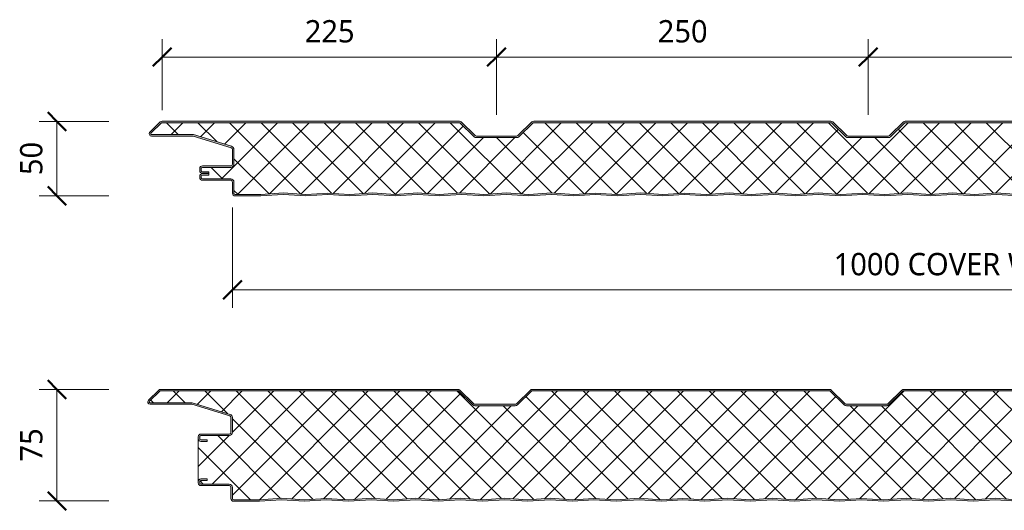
# Model space of a CAD drawing. Header units: millimetres. Extents: x 8144 to 16359, y -3714 to 2748.
# Tile 2 of 10: x 8144 to 8807, y -3155 to -2826. Entities that reach past the tile are written whole.
import ezdxf

# ---------------------------------------------------------------- set-up
doc = ezdxf.new("R2010")
doc.units = ezdxf.units.MM
for name, color, linetype, lineweight in [('A-ANNO-DIMS', 211, 'Continuous', 9), ('A-ANNO-DIMS-5', 211, 'Continuous', 9), ('A-DETL-GENF', 92, 'Continuous', 13)]:
    doc.layers.add(name, color=color, linetype=linetype, lineweight=lineweight)
doc.styles.add('Yu Gothic', font='Yu Gothic.ttf', dxfattribs={"height": 15})
doc.dimstyles.new('Diagonal', dxfattribs={"dimscale": 304.8, "dimtxt": 17.413553, "dimasz": 0.04101, "dimexe": 0.03937, "dimexo": 0.024606, "dimgap": 0.024606, "dimtad": 1, "dimdec": 0, "dimzin": 0, "dimdsep": 46, "dimtxsty": 'Yu Gothic', "dimblk1": 'OBLIQUE', "dimblk2": 'OBLIQUE', "dimsah": 1, "dimcen": 0.09, "dimazin": 0, "dimtfac": 1, "dimtdec": 4, "dimtix": 1, "dimtmove": 0, "dimatfit": 3, "dimfxl": 1, "dimtvp": 1, "dimtfill": 1, "dimtolj": 1, "dimtzin": 0, "dimarcsym": 2})

# ---------------------------------------------------------------- blocks, each defined once
blk = doc.blocks.new('HFX 1000 - 3 RIB - SATINLINE - HFX 1000 50mm - 3 RIB - SATINLINE-4460899-ALL PANELS 6')
at = {"layer": 'A-DETL-GENF'}
h = blk.add_hatch(color=256, dxfattribs=at)
h.paths.add_polyline_path([(619.08, -0.04), (634.65, 0.99), (649.57, -0.01), (664.15, 0.95), (678.87, -0.04), (694.37, 0.99), (709.28, -0.01), (724.37, 0.99), (739.14, 0), (754.09, 0.99), (769, -0.01), (784.37, 0.97), (799.28, -0.03), (814.65, 0.99), (829.57, -0.01), (844.01, 0.96), (858.87, -0.04), (874.37, 0.99), (889.28, -0.01), (904.37, 0.99), (919.14, 0), (934.09, 0.99), (949, -0.01), (964.09, 0.99), (978.86, 0), (996.49, 0.02), (996.9, 0.14), (997.27, 0.34), (997.57, 0.63), (997.82, 1), (997.96, 1.43), (998, 1.86), (998, 5.96), (997.9, 6.52), (997.76, 6.86), (997.48, 7.23), (997, 7.57), (993.22, 9.75), (992.79, 9.93), (992.32, 9.99), (978.89, 10.04), (978.6, 10.16), (978.35, 10.35), (978.15, 10.62), (978.04, 10.88), (978, 11.19), (978, 13.19), (977.9, 13.76), (977.76, 14.09), (977.48, 14.47), (977, 14.79), (976.67, 14.93), (976.2, 14.99), (972, 14.99), (972, 13.99), (976.41, 13.97), (976.77, 13.76), (976.98, 13.4), (977, 13.19), (977, 11.19), (977.08, 10.63), (977.3, 10.09), (977.65, 9.64), (978.1, 9.29), (978.63, 9.07), (979.2, 8.99), (992.54, 8.99), (996.77, 6.52), (996.98, 6.16), (997, 5.96), (996.98, 1.61), (996.8, 1.27), (996.49, 1.05), (996.12, 1), (978.1, 1.05), (964, 2), (948.7, 1.01), (934, 2), (919.14, 1), (904.28, 2), (889.28, 0.99), (874.28, 2), (858.45, 0.99), (844.01, 1.96), (829.57, 0.99), (814.57, 2), (799.28, 0.97), (784, 2), (768.86, 1), (754, 2), (739.14, 1), (724.28, 2), (709.14, 1), (694.28, 2), (678.87, 0.96), (663.59, 1.94), (649.57, 0.99), (634.57, 2), (619.08, 0.96), (604.14, 1.96), (589.7, 0.99), (574.7, 2), (559.14, 0.99), (544.14, 2), (529, 1), (514.14, 2), (499.28, 1), (484.42, 2), (469.28, 1), (454.42, 2), (438.94, 0.97), (424.14, 1.96), (409, 0.99), (394, 2), (379.14, 1), (364.28, 2), (349.28, 0.99), (334.28, 2), (318.45, 0.99), (304.01, 1.96), (289.57, 0.99), (274.57, 2), (259.08, 0.96), (244.14, 1.96), (229.7, 0.99), (214.7, 2), (199.42, 0.97), (184.14, 2), (169.14, 0.99), (154.14, 2), (139.28, 1), (124.42, 2), (109.42, 0.99), (94.42, 2), (78.94, 0.97), (64.14, 1.96), (48.97, 1), (34, 2), (19.11, 1), (1.59, 1.02), (1.23, 1.23), (1.03, 1.59), (1, 1.8), (1, 9.3), (0.93, 9.86), (0.71, 10.4), (0.36, 10.85), (-0.1, 11.2), (-0.63, 11.42), (-1.2, 11.5), (-20.41, 11.52), (-20.77, 11.73), (-20.97, 12.09), (-21, 12.3), (-20.97, 13.4), (-20.77, 13.76), (-20.41, 13.97), (-20.2, 14), (-16, 14), (-16.05, 15), (-20.41, 14.97), (-20.67, 14.93), (-21.1, 14.75), (-21.47, 14.47), (-21.76, 14.1), (-21.94, 13.66), (-22, 13.2), (-22, 12.3), (-21.89, 11.72), (-21.76, 11.4), (-21.47, 11.02), (-21, 10.7), (-20.67, 10.56), (-20.2, 10.5), (-0.89, 10.45), (-0.6, 10.33), (-0.35, 10.14), (-0.15, 9.86), (-0.04, 9.61), (0, 9.3), (0, 1.8), (0.06, 1.33), (0.24, 0.9), (0.53, 0.52), (0.9, 0.24), (1.33, 0.06), (1.8, 0), (19.14, 0), (34.05, 1), (49.35, -0.03), (64.14, 0.96), (79, -0.04), (94.51, 0.99), (109.67, 0.01), (124.51, 0.99), (139.28, 0), (154.23, 0.99), (169.14, -0.01), (184.51, 0.97), (199.62, -0.02), (214.79, 0.99), (229.7, -0.01), (244.16, 0.96), (259.08, -0.04), (274.65, 0.99), (289.57, -0.01), (304.01, 0.96), (318.87, -0.04), (334.37, 0.99), (349.28, -0.01), (364.37, 0.99), (379.14, 0), (394.09, 0.99), (409.35, -0.03), (424.42, 0.94), (439, -0.04), (454.74, 0.98), (469.42, -0.01), (484.51, 0.99), (499.28, 0), (514.23, 0.99), (529.14, -0.01), (544.51, 0.97), (559.42, -0.03), (575.07, 0.97), (589.7, -0.01), (604.16, 0.96), (618.4, 0)])
h.paths.add_polyline_path([(972.8, 15.19), (976.41, 15.22), (976.67, 15.25), (977.1, 15.43), (977.48, 15.72), (977.8, 16.19), (977.94, 16.52), (978, 17.37), (978.04, 19.3), (978.16, 19.59), (978.35, 19.84), (978.63, 20.04), (978.89, 20.15), (979.2, 20.19), (992.54, 20.22), (992.79, 20.25), (993.22, 20.43), (997.1, 22.67), (997.48, 22.96), (997.76, 23.33), (997.94, 23.76), (998, 24.61), (998, 28.39), (997.94, 28.86), (997.76, 29.29), (997.48, 29.66), (997, 29.99), (996.6, 30.14), (996.04, 30.19), (966.68, 30.14), (966.6, 30.13), (966.18, 29.96), (965.23, 29.31), (964.77, 29.31), (964.36, 29.52), (964.2, 29.69), (963.65, 30.03), (963.41, 30.13), (962.95, 30.19), (953.89, 30.23), (953.6, 30.35), (953.23, 30.7), (953.16, 30.79), (953.04, 31.08), (953, 31.39), (953, 38.39), (952.94, 38.86), (952.76, 39.29), (952.48, 39.66), (952, 39.99), (951.67, 40.13), (951.2, 40.19), (913.83, 40.23), (913.56, 40.35), (913.07, 40.77), (903.63, 49.89), (903.47, 49.99), (902.99, 50.15), (902.66, 50.19), (702.34, 50.15), (702.2, 50.13), (701.62, 49.84), (701.41, 49.68), (691.73, 40.33), (691.48, 40.23), (691.09, 40.19), (663.85, 40.23), (663.41, 40.46), (663.07, 40.77), (653.68, 49.86), (653.53, 49.96), (652.99, 50.15), (652.66, 50.19), (452.34, 50.15), (452.21, 50.13), (451.67, 49.88), (451.41, 49.68), (441.74, 40.33), (441.48, 40.23), (441.18, 40.19), (413.85, 40.23), (413.56, 40.35), (413.07, 40.77), (403.71, 49.84), (403.4, 50.02), (402.99, 50.15), (402.67, 50.19), (202.34, 50.15), (202.11, 50.09), (201.71, 49.9), (201.41, 49.68), (191.74, 40.33), (191.48, 40.23), (191.18, 40.19), (163.84, 40.23), (163.57, 40.35), (163.07, 40.77), (153.63, 49.9), (153.48, 49.99), (152.99, 50.15), (152.67, 50.19), (-47.66, 50.15), (-47.79, 50.13), (-48.22, 49.96), (-48.59, 49.68), (-55.75, 42.64), (-55.91, 42.3), (-55.99, 41.93), (-55.98, 41.55), (-55.88, 41.19), (-55.7, 40.86), (-55.44, 40.58), (-55.13, 40.37), (-54.67, 40.22), (-53.99, 40.19), (-26.2, 40.14), (-0.56, 32.27), (-0.33, 32.09), (-0.15, 31.84), (-0.04, 31.56), (0, 31.26), (-0.04, 21.08), (-0.16, 20.79), (-0.35, 20.54), (-0.63, 20.34), (-0.89, 20.23), (-1.2, 20.19), (-20.41, 20.16), (-20.67, 20.13), (-21.1, 19.95), (-21.47, 19.66), (-21.8, 19.19), (-21.94, 18.86), (-22, 18.39), (-22, 16.99), (-21.89, 16.41), (-21.76, 16.09), (-21.47, 15.72), (-21, 15.39), (-20.67, 15.25), (-19.84, 15.19), (-16, 15.19), (-16, 16.19), (-20.41, 16.22), (-20.77, 16.42), (-20.97, 16.78), (-21, 16.99), (-20.97, 18.6), (-20.77, 18.96), (-20.41, 19.16), (-20.2, 19.19), (-1.2, 19.19), (-0.63, 19.26), (-0.1, 19.48), (0.36, 19.83), (0.71, 20.29), (0.93, 20.82), (1, 21.39), (1, 31.26), (0.93, 31.81), (0.72, 32.33), (0.39, 32.78), (-0.05, 33.13), (-0.56, 33.36), (-26.2, 41.19), (-54.54, 41.21), (-54.82, 41.36), (-54.97, 41.61), (-54.99, 41.86), (-54.88, 42.13), (-54.67, 42.36), (-47.66, 49.19), (152.99, 49.19), (162.62, 39.81), (163.07, 39.47), (163.6, 39.26), (164.16, 39.19), (191.18, 39.19), (191.74, 39.26), (192.26, 39.47), (192.71, 39.81), (202.34, 49.19), (402.99, 49.19), (412.62, 39.81), (413.07, 39.47), (413.59, 39.26), (414.15, 39.19), (441.18, 39.19), (441.74, 39.26), (442.26, 39.47), (442.71, 39.81), (452.34, 49.19), (652.99, 49.19), (662.62, 39.81), (663.07, 39.47), (663.59, 39.26), (664.15, 39.19), (691.17, 39.19), (691.73, 39.26), (692.26, 39.47), (692.71, 39.81), (702.34, 49.19), (902.99, 49.19), (912.62, 39.81), (913.07, 39.47), (913.59, 39.26), (914.15, 39.19), (951.41, 39.16), (951.77, 38.96), (951.98, 38.6), (952, 38.39), (952, 31.39), (952.08, 30.82), (952.3, 30.29), (952.65, 29.83), (953.1, 29.48), (953.63, 29.26), (954.2, 29.19), (963.33, 29.19), (963.65, 28.81), (964.05, 28.52), (964.51, 28.34), (965, 28.28), (965.49, 28.34), (965.95, 28.52), (966.36, 28.81), (966.68, 29.19), (996.41, 29.16), (996.77, 28.96), (996.98, 28.6), (997, 28.39), (996.98, 24.02), (996.77, 23.66), (996.6, 23.54), (992.54, 21.19), (979.2, 21.19), (978.63, 21.11), (978.1, 20.9), (977.65, 20.55), (977.3, 20.09), (977.08, 19.56), (977, 18.99), (976.98, 16.78), (976.77, 16.42), (976.41, 16.22), (976.2, 16.19), (972, 16.19), (972.04, 15.19)])
h = blk.add_hatch(dxfattribs=at)
h.set_pattern_fill('FP_1', color=256, style=0, pattern_type=2)
h.set_pattern_definition([(45, (-8287.293, 2943.93), (-10.606602, 10.606602), []), (135, (-8287.293, 2943.93), (-10.606602, -10.606602), [])])
h.paths.add_polyline_path([(259.08, 0.96), (274.57, 2), (289.57, 0.99), (304.01, 1.96), (318.87, 0.96), (334.28, 2), (349.28, 0.99), (364.28, 2), (379.14, 1), (394, 2), (409.35, 0.97), (424.14, 1.96), (439, 0.96), (454.42, 2), (469.42, 0.99), (484.42, 2), (499.28, 1), (514.14, 2), (529.14, 0.99), (544.14, 2), (559.42, 0.97), (574.7, 2), (589.7, 0.99), (604.14, 1.96), (619.08, 0.96), (634.57, 2), (649.57, 0.99), (664.01, 1.96), (678.87, 0.96), (694.28, 2), (709.28, 0.99), (724.28, 2), (739.14, 1), (754, 2), (769, 0.99), (784, 2), (799.28, 0.97), (814.57, 2), (829.57, 0.99), (844.01, 1.96), (858.87, 0.96), (874.28, 2), (889.28, 0.99), (904.28, 2), (919.14, 1), (934, 2), (949, 0.99), (964, 2), (978.9, 1), (996.49, 1.05), (996.8, 1.27), (996.91, 1.43), (997, 1.8), (997, 5.96), (996.9, 6.36), (996.6, 6.65), (992.54, 8.99), (979.2, 8.99), (978.63, 9.07), (978.1, 9.29), (977.65, 9.64), (977.3, 10.09), (977.08, 10.63), (977, 11.19), (977, 13.19), (976.9, 13.59), (976.6, 13.89), (976.2, 13.99), (972, 13.99), (972, 16.19), (976.41, 16.22), (976.77, 16.42), (976.9, 16.59), (977, 16.99), (977, 18.99), (977.08, 19.56), (977.3, 20.09), (977.65, 20.55), (978.1, 20.9), (978.63, 21.11), (979.2, 21.19), (992.54, 21.19), (996.77, 23.66), (996.9, 23.83), (997, 24.23), (997, 28.39), (996.9, 28.79), (996.6, 29.08), (996.2, 29.19), (966.68, 29.19), (966.36, 28.81), (965.95, 28.52), (965.49, 28.34), (965, 28.28), (964.51, 28.34), (964.05, 28.52), (963.65, 28.81), (963.33, 29.19), (954.2, 29.19), (953.63, 29.26), (953.1, 29.48), (952.65, 29.83), (952.3, 30.29), (952.08, 30.82), (952, 31.39), (952, 38.39), (951.9, 38.79), (951.6, 39.08), (951.2, 39.19), (914.15, 39.19), (913.59, 39.26), (913.07, 39.47), (912.62, 39.81), (902.99, 49.19), (702.34, 49.19), (692.71, 39.81), (692.26, 39.47), (691.73, 39.26), (691.17, 39.19), (664.15, 39.19), (663.59, 39.26), (663.07, 39.47), (662.62, 39.81), (652.99, 49.19), (452.34, 49.19), (442.71, 39.81), (442.26, 39.47), (441.74, 39.26), (441.18, 39.19), (414.15, 39.19), (413.59, 39.26), (413.07, 39.47), (412.62, 39.81), (402.99, 49.19), (202.34, 49.19), (192.71, 39.81), (192.26, 39.47), (191.74, 39.26), (191.18, 39.19), (164.16, 39.19), (163.6, 39.26), (163.07, 39.47), (162.62, 39.81), (152.99, 49.19), (-47.66, 49.19), (-54.91, 42.11), (-54.97, 41.98), (-54.95, 41.56), (-54.79, 41.34), (-54.54, 41.21), (-54.4, 41.19), (-26.2, 41.19), (-0.56, 33.36), (-0.05, 33.13), (0.39, 32.78), (0.72, 32.33), (0.93, 31.81), (1, 31.26), (1, 21.39), (0.93, 20.82), (0.71, 20.29), (0.36, 19.83), (-0.1, 19.48), (-0.63, 19.26), (-1.2, 19.19), (-20.41, 19.16), (-20.77, 18.96), (-20.89, 18.79), (-21, 18.39), (-21, 16.99), (-20.89, 16.59), (-20.6, 16.3), (-20.2, 16.19), (-16, 16.19), (-16, 14), (-20.41, 13.97), (-20.77, 13.76), (-20.89, 13.6), (-21, 13.2), (-21, 12.3), (-20.89, 11.9), (-20.6, 11.6), (-20.2, 11.5), (-1.2, 11.5), (-0.63, 11.42), (-0.1, 11.2), (0.36, 10.85), (0.71, 10.4), (0.93, 9.86), (1, 9.3), (1, 1.8), (1.11, 1.4), (1.4, 1.1), (1.8, 1), (19.11, 1), (34, 2), (49.35, 0.97), (64.14, 1.96), (79, 0.96), (94.42, 2), (109.67, 1.01), (124.42, 2), (139.28, 1), (154.14, 2), (169.14, 0.99), (184.14, 2), (199.42, 0.97), (214.7, 2), (229.7, 0.99), (244.14, 1.96)])
for p, q in [((-48.59, 49.68), (-55.51, 42.94)), ((-47.66, 49.19), (-54.82, 42.22)), ((152.99, 49.19), (-47.66, 49.19)), ((152.67, 50.19), (-47.33, 50.19)), ((162.62, 39.81), (152.99, 49.19)), ((163.32, 40.53), (153.93, 49.68)), ((201.41, 49.68), (192.02, 40.53)), ((202.34, 49.19), (192.71, 39.81)), ((402.99, 49.19), (202.34, 49.19)), ((402.67, 50.19), (202.67, 50.19)), ((412.62, 39.81), (402.99, 49.19)), ((413.32, 40.53), (403.92, 49.68)), ((451.41, 49.68), (442.01, 40.53)), ((452.34, 49.19), (442.71, 39.81)), ((652.99, 49.19), (452.34, 49.19)), ((652.66, 50.19), (452.66, 50.19)), ((-54.4, 41.19), (-26.2, 41.19)), ((-54.4, 40.19), (-26.35, 40.19)), ((-26.35, 40.19), (-0.85, 32.41)), ((-26.2, 41.19), (-0.56, 33.36)), ((191.18, 40.19), (164.16, 40.19)), ((441.18, 40.19), (414.15, 40.19)), ((191.18, 39.19), (164.16, 39.19)), ((441.18, 39.19), (414.15, 39.19)), ((0, 31.26), (0, 21.39)), ((1, 31.26), (1, 21.39)), ((-1.2, 20.19), (-20.2, 20.19)), ((-22, 18.39), (-22, 16.99)), ((-21, 18.39), (-21, 16.99)), ((-1.2, 19.19), (-20.2, 19.19)), ((-20.2, 16.19), (-16, 16.19)), ((-20.2, 15.19), (-16, 15.19)), ((-16, 15), (-20.2, 15)), ((-16, 14), (-20.2, 14)), ((-16, 16.19), (-16, 15.01)), ((-16, 15.01), (-16, 14)), ((-22, 13.2), (-22, 12.3)), ((-21, 13.2), (-21, 12.3)), ((-20.2, 11.5), (-1.2, 11.5)), ((-20.2, 10.5), (-1.2, 10.5)), ((0, 9.3), (0, 1.8)), ((1, 9.3), (1, 1.8)), ((1.8, 1), (19.11, 1)), ((19.11, 1), (34, 2)), ((19.14, 0), (34, 1)), ((34, 2), (49.35, 0.97)), ((34, 1), (49.35, -0.03)), ((49.35, 0.97), (64.14, 1.96)), ((49.35, -0.03), (64.14, 0.96)), ((64.14, 1.96), (79, 0.96)), ((64.14, 0.96), (79, -0.04)), ((79, 0.96), (94.42, 2)), ((79, -0.04), (94.42, 1)), ((94.42, 2), (109.42, 0.99)), ((94.42, 1), (109.42, -0.01)), ((109.42, 0.99), (124.42, 2)), ((109.42, -0.01), (124.42, 1)), ((124.42, 2), (139.28, 1)), ((124.42, 1), (139.28, 0)), ((139.28, 1), (154.14, 2)), ((139.28, 0), (154.14, 1)), ((154.14, 2), (169.14, 0.99)), ((154.14, 1), (169.14, -0.01)), ((169.14, 0.99), (184.14, 2)), ((169.14, -0.01), (184.14, 1)), ((184.14, 2), (199.42, 0.97)), ((184.14, 1), (199.42, -0.03)), ((199.42, 0.97), (214.7, 2)), ((199.42, -0.03), (214.7, 1)), ((214.7, 2), (229.7, 0.99)), ((214.7, 1), (229.7, -0.01)), ((229.7, 0.99), (244.14, 1.96)), ((229.7, -0.01), (244.14, 0.96)), ((244.14, 1.96), (259.08, 0.96)), ((244.14, 0.96), (259.08, -0.04)), ((259.08, 0.96), (274.57, 2)), ((259.08, -0.04), (274.57, 1)), ((274.57, 2), (289.57, 0.99)), ((274.57, 1), (289.57, -0.01)), ((289.57, 0.99), (304.01, 1.96)), ((289.57, -0.01), (304.01, 0.96)), ((304.01, 1.96), (318.87, 0.96)), ((304.01, 0.96), (318.87, -0.04)), ((318.87, 0.96), (334.28, 2)), ((318.87, -0.04), (334.28, 1)), ((334.28, 2), (349.28, 0.99)), ((334.28, 1), (349.28, -0.01)), ((349.28, 0.99), (364.28, 2)), ((349.28, -0.01), (364.28, 1)), ((364.28, 2), (379.14, 1)), ((364.28, 1), (379.14, 0)), ((379.14, 1), (394, 2)), ((379.14, 0), (394, 1)), ((394, 2), (409.35, 0.97)), ((394, 1), (409.35, -0.03)), ((409.35, 0.97), (424.14, 1.96)), ((409.35, -0.03), (424.14, 0.96)), ((424.14, 1.96), (439, 0.96)), ((424.14, 0.96), (439, -0.04)), ((439, 0.96), (454.42, 2)), ((439, -0.04), (454.42, 1)), ((454.42, 2), (469.42, 0.99)), ((454.42, 1), (469.42, -0.01)), ((469.42, 0.99), (484.42, 2)), ((469.42, -0.01), (484.42, 1)), ((484.42, 2), (499.28, 1)), ((484.42, 1), (499.28, 0)), ((499.28, 1), (514.14, 2)), ((499.28, 0), (514.14, 1)), ((514.14, 2), (529.14, 0.99)), ((514.14, 1), (529.14, -0.01)), ((1.8, 0), (19.14, 0))]:
    blk.add_line(p, q, dxfattribs=at)
for centre, radius, start, end in [((-47.33, 48.39), 1.8, 90, 134.24149), ((152.67, 48.39), 1.8, 45.75851, 90), ((202.67, 48.39), 1.8, 90, 134.24149), ((402.67, 48.39), 1.8, 45.75851, 90), ((452.66, 48.39), 1.8, 90, 134.24149), ((-54.4, 41.79), 1.6, 134.24149, 270), ((-54.4, 41.79), 0.6, 134.24149, 270), ((164.16, 41.39), 2.2, 225.75851, 270), ((164.16, 41.39), 1.2, 225.75851, 270), ((191.18, 41.39), 1.2, 270, 314.24149), ((191.18, 41.39), 2.2, 270, 314.24149), ((414.15, 41.39), 2.2, 225.75851, 270), ((414.15, 41.39), 1.2, 225.75851, 270), ((441.18, 41.39), 1.2, 270, 314.24149), ((441.18, 41.39), 2.2, 270, 314.24149), ((-1.2, 31.26), 2.2, 360, 73.02327), ((-1.2, 31.26), 1.2, 360, 73.02327), ((-20.2, 18.39), 1.8, 90, 180), ((-1.2, 21.39), 1.2, 270, 360), ((-1.2, 21.39), 2.2, 270, 360), ((-20.2, 16.99), 1.8, 180, 270), ((-20.2, 13.2), 1.8, 90, 180), ((-20.2, 18.39), 0.8, 90, 180), ((-20.2, 18.39), 0.8, 150, 180), ((-20.2, 16.99), 0.8, 180, 210), ((-20.2, 16.99), 0.8, 180, 270), ((-20.2, 13.2), 0.8, 90, 180), ((-20.2, 13.2), 0.8, 150, 180), ((-20.2, 12.3), 1.8, 180, 270), ((-20.2, 12.3), 0.8, 180, 210), ((-20.2, 12.3), 0.8, 180, 270), ((-1.2, 9.3), 2.2, 0, 90), ((-1.2, 9.3), 1.2, 360, 90), ((1.8, 1.8), 1.8, 180, 270), ((1.8, 1.8), 0.8, 180, 210), ((1.8, 1.8), 0.8, 180, 270)]:
    blk.add_arc(centre, radius, start, end, dxfattribs=at)
blk = doc.blocks.new('HFX 1000 - 3 RIB - SATINLINE - HFX 1000 75mm - 3 RIB - SATINLINE-4460901-ALL PANELS 6')
at = {"layer": 'A-DETL-GENF'}
h = blk.add_hatch(color=256, dxfattribs=at)
h.paths.add_polyline_path([(259.08, -0.04), (274.65, 0.99), (289.57, -0.01), (304.01, 0.96), (318.87, -0.04), (334.37, 0.99), (349.28, -0.01), (364.37, 0.99), (379.14, 0), (394.09, 0.99), (409.35, -0.03), (424.14, 0.96), (439, -0.04), (454.51, 0.99), (469.83, 0.02), (484.51, 0.99), (499.28, 0), (514.23, 0.99), (529.14, -0.01), (544.51, 0.97), (559.42, -0.03), (575.07, 0.97), (589.7, -0.01), (604.16, 0.96), (619.08, -0.04), (634.65, 0.99), (649.57, -0.01), (664.15, 0.95), (679.1, -0.02), (694.65, 0.97), (709.56, 0.01), (724.65, 0.97), (739.14, 0), (754.37, 0.97), (769, -0.01), (784.37, 0.97), (799.28, -0.03), (814.65, 0.99), (829.57, -0.01), (844.01, 0.96), (858.87, -0.04), (874.37, 0.99), (889.28, -0.01), (904.37, 0.99), (919.22, 0.01), (934.33, 0.98), (949, -0.01), (964.09, 0.99), (978.9, 0), (996.6, 0.05), (997, 0.19), (997.27, 0.34), (997.57, 0.63), (997.82, 1), (997.96, 1.43), (998, 1.8), (998, 5.96), (997.9, 6.52), (997.76, 6.86), (997.48, 7.23), (997, 7.57), (993.22, 9.75), (992.72, 9.94), (992.32, 9.99), (978.89, 10.04), (978.6, 10.16), (978.35, 10.35), (978.16, 10.59), (978.04, 10.88), (978, 11.19), (978, 13.19), (977.94, 13.66), (977.76, 14.09), (977.48, 14.47), (977, 14.79), (976.67, 14.93), (975.92, 14.99), (972, 14.99), (972, 13.99), (976.41, 13.97), (976.77, 13.76), (976.98, 13.4), (977, 13.19), (977, 11.19), (977.08, 10.63), (977.3, 10.09), (977.65, 9.64), (978.1, 9.29), (978.63, 9.07), (979.2, 8.99), (992.54, 8.99), (996.77, 6.52), (996.98, 6.16), (997, 5.96), (996.98, 1.61), (996.8, 1.27), (996.49, 1.05), (996.12, 1), (978.1, 1.05), (964, 2), (948.86, 1), (934, 2), (919.14, 1), (904.28, 2), (889.28, 0.99), (874.28, 2), (858.45, 0.99), (844.01, 1.96), (829.57, 0.99), (814.57, 2), (799, 0.99), (784, 2), (768.86, 1), (754, 2), (739.14, 1), (724.28, 2), (709.14, 1), (694.28, 2), (678.45, 0.99), (663.59, 1.94), (649.57, 0.99), (634.57, 2), (618.87, 0.97), (604.14, 1.96), (589.7, 0.99), (574.7, 2), (559.14, 0.99), (544.14, 2), (529, 1), (514.14, 2), (499.28, 1), (484.42, 2), (469.28, 1), (454.42, 2), (438.94, 0.97), (424.14, 1.96), (409, 0.99), (394, 2), (379.14, 1), (364.28, 2), (349.28, 0.99), (334.28, 2), (318.45, 0.99), (304.01, 1.96), (289.57, 0.99), (274.57, 2), (259.08, 0.96), (244.14, 1.96), (229.7, 0.99), (214.7, 2), (199.14, 0.99), (184.14, 2), (169.14, 0.99), (154.14, 2), (139.28, 1), (124.42, 2), (109.42, 0.99), (94.42, 2), (78.94, 0.97), (64.14, 1.96), (48.97, 1), (34, 2), (19.11, 1), (1.59, 1.02), (1.23, 1.23), (1.03, 1.59), (1, 1.8), (1, 9.3), (0.93, 9.86), (0.71, 10.4), (0.36, 10.85), (-0.1, 11.2), (-0.63, 11.42), (-1.2, 11.5), (-20.41, 11.52), (-20.77, 11.73), (-20.97, 12.09), (-21, 12.3), (-20.97, 13.4), (-20.77, 13.76), (-20.41, 13.97), (-20.2, 14), (-16, 14), (-16, 15), (-20.41, 14.97), (-20.67, 14.93), (-21.1, 14.75), (-21.47, 14.47), (-21.76, 14.1), (-21.94, 13.66), (-22, 13.2), (-22, 12.3), (-21.9, 11.73), (-21.76, 11.4), (-21.47, 11.02), (-21, 10.7), (-20.67, 10.56), (-20.2, 10.5), (-0.89, 10.45), (-0.6, 10.33), (-0.35, 10.14), (-0.16, 9.9), (-0.04, 9.61), (0, 8.9), (0, 1.8), (0.06, 1.33), (0.36, 0.75), (0.53, 0.52), (1, 0.2), (1.33, 0.06), (1.8, 0), (19.53, 0.02), (34.05, 1), (49.35, -0.03), (64.14, 0.96), (79, -0.04), (94.51, 0.99), (109.42, -0.01), (124.51, 0.99), (139.28, 0), (154.23, 0.99), (169.14, -0.01), (184.51, 0.97), (199.54, -0.02), (215.07, 0.97), (229.7, -0.01), (244.16, 0.96)])
h.paths.add_polyline_path([(972, 40.19), (976.2, 40.19), (976.67, 40.25), (977.1, 40.43), (977.48, 40.72), (977.76, 41.09), (977.94, 41.52), (978, 41.99), (978.04, 44.3), (978.16, 44.59), (978.35, 44.84), (978.63, 45.04), (978.89, 45.15), (979.2, 45.19), (992.72, 45.24), (992.79, 45.25), (993.22, 45.43), (997.1, 47.67), (997.48, 47.96), (997.76, 48.33), (997.94, 48.76), (998, 49.23), (998, 53.39), (997.94, 53.86), (997.76, 54.29), (997.48, 54.66), (997, 54.99), (996.6, 55.14), (996.13, 55.19), (966.68, 55.14), (966.6, 55.13), (966.18, 54.96), (965.23, 54.31), (964.77, 54.31), (964.36, 54.52), (964.2, 54.69), (963.65, 55.03), (963.41, 55.13), (962.95, 55.19), (953.89, 55.23), (953.6, 55.35), (953.35, 55.54), (953.16, 55.79), (953.04, 56.08), (953, 56.39), (953, 63.39), (952.94, 63.86), (952.65, 64.44), (952.48, 64.66), (952, 64.99), (951.67, 65.13), (950.84, 65.19), (913.85, 65.23), (913.43, 65.44), (913.07, 65.77), (903.67, 74.87), (903.47, 74.99), (902.99, 75.15), (902.66, 75.19), (702.34, 75.15), (702.2, 75.13), (701.61, 74.83), (701.41, 74.68), (691.73, 65.33), (691.48, 65.23), (691.12, 65.19), (663.85, 65.23), (663.56, 65.35), (663.05, 65.79), (653.61, 74.91), (653.52, 74.97), (652.99, 75.15), (652.66, 75.19), (452.34, 75.15), (452.21, 75.13), (451.64, 74.85), (451.41, 74.68), (441.74, 65.33), (441.46, 65.23), (441.18, 65.19), (413.85, 65.23), (413.56, 65.35), (413.07, 65.77), (403.65, 74.88), (403.43, 75.01), (402.99, 75.15), (402.67, 75.19), (202.34, 75.15), (202.02, 75.05), (201.66, 74.87), (201.41, 74.68), (191.74, 65.33), (191.29, 65.2), (191.18, 65.19), (163.85, 65.23), (163.57, 65.35), (163.07, 65.77), (153.59, 74.93), (153.47, 74.99), (152.99, 75.15), (152.67, 75.19), (-47.66, 75.15), (-47.79, 75.13), (-48.22, 74.96), (-48.7, 74.58), (-55.75, 67.64), (-55.95, 67.11), (-55.99, 66.93), (-55.95, 66.44), (-55.88, 66.19), (-55.7, 65.86), (-55.44, 65.58), (-55.13, 65.37), (-54.77, 65.23), (-54.4, 65.19), (-26.2, 65.14), (-0.56, 57.27), (-0.33, 57.09), (-0.15, 56.84), (-0.04, 56.56), (0, 56.26), (-0.04, 46.08), (-0.16, 45.79), (-0.35, 45.54), (-0.63, 45.34), (-0.89, 45.23), (-1.2, 45.19), (-20.41, 45.16), (-20.67, 45.13), (-21.1, 44.95), (-21.47, 44.66), (-21.8, 44.19), (-21.94, 43.86), (-22, 43.39), (-22, 41.99), (-21.94, 41.52), (-21.76, 41.09), (-21.47, 40.72), (-21.1, 40.43), (-20.67, 40.25), (-20.2, 40.19), (-16, 40.19), (-16, 41.19), (-20.41, 41.22), (-20.77, 41.42), (-20.97, 41.78), (-21, 41.99), (-20.97, 43.6), (-20.77, 43.96), (-20.41, 44.16), (-20.2, 44.19), (-1.2, 44.19), (-0.63, 44.26), (-0.1, 44.48), (0.36, 44.83), (0.71, 45.29), (0.93, 45.82), (1, 46.39), (1, 56.26), (0.93, 56.81), (0.72, 57.33), (0.39, 57.78), (-0.05, 58.13), (-0.56, 58.36), (-26.2, 66.19), (-54.54, 66.21), (-54.82, 66.36), (-54.97, 66.61), (-54.99, 66.86), (-54.88, 67.13), (-54.67, 67.36), (-47.66, 74.19), (152.99, 74.19), (162.62, 64.81), (163.07, 64.47), (163.6, 64.26), (164.16, 64.19), (191.18, 64.19), (191.74, 64.26), (192.26, 64.47), (192.71, 64.81), (202.34, 74.19), (402.99, 74.19), (412.62, 64.81), (413.07, 64.47), (413.59, 64.26), (414.15, 64.19), (441.18, 64.19), (441.74, 64.26), (442.26, 64.47), (442.71, 64.81), (452.34, 74.19), (652.99, 74.19), (662.62, 64.81), (663.07, 64.47), (663.59, 64.26), (664.15, 64.19), (691.17, 64.19), (691.73, 64.26), (692.26, 64.47), (692.71, 64.81), (702.34, 74.19), (902.99, 74.19), (912.62, 64.81), (913.07, 64.47), (913.59, 64.26), (914.15, 64.19), (951.41, 64.16), (951.77, 63.96), (951.98, 63.6), (952, 63.39), (952, 56.39), (952.08, 55.82), (952.3, 55.29), (952.65, 54.83), (953.1, 54.48), (953.63, 54.26), (954.2, 54.19), (963.33, 54.19), (963.65, 53.81), (964.05, 53.52), (964.51, 53.34), (965, 53.28), (965.67, 53.42), (965.95, 53.52), (966.36, 53.81), (966.68, 54.19), (996.41, 54.16), (996.77, 53.96), (996.98, 53.6), (997, 53.39), (996.98, 49.02), (996.77, 48.66), (996.6, 48.54), (992.54, 46.19), (979.2, 46.19), (978.63, 46.11), (978.1, 45.9), (977.65, 45.55), (977.3, 45.09), (977.08, 44.56), (977, 43.99), (976.98, 41.78), (976.77, 41.42), (976.41, 41.22), (976.2, 41.19), (972, 41.19), (972, 40.25)])
h = blk.add_hatch(dxfattribs=at)
h.set_pattern_fill('FP_2', color=256, style=0, pattern_type=2)
h.set_pattern_definition([(45, (-8286.296, 3149.125), (-10.606602, 10.606602), []), (135, (-8286.296, 3149.125), (-10.606602, -10.606602), [])])
h.paths.add_polyline_path([(259.08, 0.96), (274.57, 2), (289.57, 0.99), (304.01, 1.96), (318.87, 0.96), (334.28, 2), (349.28, 0.99), (364.28, 2), (379.14, 1), (394, 2), (409.35, 0.97), (424.14, 1.96), (439, 0.96), (454.42, 2), (469.42, 0.99), (484.42, 2), (499.28, 1), (514.14, 2), (529.14, 0.99), (544.14, 2), (559.42, 0.97), (574.7, 2), (589.7, 0.99), (604.14, 1.96), (619.08, 0.96), (634.57, 2), (649.57, 0.99), (664.01, 1.96), (678.87, 0.96), (694.28, 2), (709.28, 0.99), (724.28, 2), (739.14, 1), (754, 2), (769, 0.99), (784, 2), (799.28, 0.97), (814.57, 2), (829.57, 0.99), (844.01, 1.96), (858.87, 0.96), (874.28, 2), (889.28, 0.99), (904.28, 2), (919.14, 1), (934, 2), (949, 0.99), (964, 2), (978.9, 1), (996.49, 1.05), (996.8, 1.27), (996.91, 1.43), (997, 1.8), (997, 5.96), (996.9, 6.36), (996.6, 6.65), (992.54, 8.99), (979.2, 8.99), (978.63, 9.07), (978.1, 9.29), (977.65, 9.64), (977.3, 10.09), (977.08, 10.63), (977, 11.19), (977, 13.19), (976.9, 13.59), (976.6, 13.89), (976.2, 13.99), (972, 13.99), (972, 14.99), (976.2, 14.99), (976.67, 14.93), (977.1, 14.75), (977.48, 14.47), (977.76, 14.09), (977.94, 13.66), (978, 13.19), (978, 41.99), (977.94, 41.52), (977.76, 41.09), (977.48, 40.72), (977.1, 40.43), (976.67, 40.25), (976.2, 40.19), (972, 40.19), (972, 41.19), (976.41, 41.22), (976.77, 41.42), (976.9, 41.59), (977, 41.99), (977, 43.99), (977.08, 44.56), (977.3, 45.09), (977.65, 45.55), (978.1, 45.9), (978.63, 46.11), (979.2, 46.19), (992.54, 46.19), (996.77, 48.66), (996.9, 48.83), (997, 49.23), (997, 53.39), (996.9, 53.79), (996.6, 54.08), (996.2, 54.19), (966.68, 54.19), (966.36, 53.81), (965.95, 53.52), (965.49, 53.34), (965, 53.28), (964.51, 53.34), (964.05, 53.52), (963.65, 53.81), (963.33, 54.19), (954.2, 54.19), (953.63, 54.26), (953.1, 54.48), (952.65, 54.83), (952.3, 55.29), (952.08, 55.82), (952, 56.39), (952, 63.39), (951.9, 63.79), (951.6, 64.08), (951.2, 64.19), (914.15, 64.19), (913.59, 64.26), (913.07, 64.47), (912.62, 64.81), (902.99, 74.19), (702.34, 74.19), (692.71, 64.81), (692.26, 64.47), (691.73, 64.26), (691.17, 64.19), (664.15, 64.19), (663.59, 64.26), (663.07, 64.47), (662.62, 64.81), (652.99, 74.19), (452.34, 74.19), (442.71, 64.81), (442.26, 64.47), (441.74, 64.26), (441.18, 64.19), (414.15, 64.19), (413.59, 64.26), (413.07, 64.47), (412.62, 64.81), (402.99, 74.19), (202.34, 74.19), (192.71, 64.81), (192.26, 64.47), (191.74, 64.26), (191.18, 64.19), (164.16, 64.19), (163.6, 64.26), (163.07, 64.47), (162.62, 64.81), (152.99, 74.19), (-47.66, 74.19), (-54.91, 67.11), (-54.97, 66.98), (-54.95, 66.56), (-54.79, 66.34), (-54.54, 66.21), (-54.4, 66.19), (-26.2, 66.19), (-0.56, 58.36), (-0.05, 58.13), (0.39, 57.78), (0.72, 57.33), (0.93, 56.81), (1, 56.26), (1, 46.39), (0.93, 45.82), (0.71, 45.29), (0.36, 44.83), (-0.1, 44.48), (-0.63, 44.26), (-1.2, 44.19), (-20.41, 44.16), (-20.77, 43.96), (-20.89, 43.79), (-21, 43.39), (-21, 41.99), (-20.89, 41.59), (-20.6, 41.3), (-20.2, 41.19), (-16, 41.19), (-16, 40.19), (-20.2, 40.19), (-20.67, 40.25), (-21.1, 40.43), (-21.47, 40.72), (-21.76, 41.09), (-21.94, 41.52), (-22, 41.99), (-22, 13.2), (-21.94, 13.66), (-21.76, 14.1), (-21.47, 14.47), (-21.1, 14.75), (-20.67, 14.93), (-20.2, 15), (-16, 15), (-16, 14), (-20.41, 13.97), (-20.77, 13.76), (-20.89, 13.6), (-21, 13.2), (-21, 12.3), (-20.89, 11.9), (-20.6, 11.6), (-20.2, 11.5), (-1.2, 11.5), (-0.63, 11.42), (-0.1, 11.2), (0.36, 10.85), (0.71, 10.4), (0.93, 9.86), (1, 8.9), (1, 1.8), (1.11, 1.4), (1.4, 1.1), (1.8, 1), (19.11, 1), (34, 2), (49.35, 0.97), (64.14, 1.96), (79, 0.96), (94.42, 2), (109.42, 0.99), (124.42, 2), (139.28, 1), (154.14, 2), (169.14, 0.99), (184.14, 2), (199.42, 0.97), (214.7, 2), (229.7, 0.99), (244.14, 1.96)])
for p, q in [((-48.59, 74.68), (-55.51, 67.94)), ((-47.66, 74.19), (-54.82, 67.22)), ((152.99, 74.19), (-47.66, 74.19)), ((152.67, 75.19), (-47.33, 75.19)), ((162.62, 64.81), (152.99, 74.19)), ((163.32, 65.53), (153.93, 74.68)), ((201.41, 74.68), (192.02, 65.53)), ((202.34, 74.19), (192.71, 64.81)), ((402.99, 74.19), (202.34, 74.19)), ((402.67, 75.19), (202.67, 75.19)), ((412.62, 64.81), (402.99, 74.19)), ((413.32, 65.53), (403.92, 74.68)), ((451.41, 74.68), (442.01, 65.53)), ((452.34, 74.19), (442.71, 64.81)), ((652.99, 74.19), (452.34, 74.19)), ((652.66, 75.19), (452.66, 75.19)), ((-54.4, 66.19), (-26.2, 66.19)), ((-54.4, 65.19), (-26.35, 65.19)), ((-26.35, 65.19), (-0.85, 57.41)), ((-26.2, 66.19), (-0.56, 58.36)), ((191.18, 65.19), (164.16, 65.19)), ((191.18, 64.19), (164.16, 64.19)), ((441.18, 65.19), (414.15, 65.19)), ((441.18, 64.19), (414.15, 64.19)), ((0, 56.26), (0, 46.39)), ((1, 56.26), (1, 46.39)), ((-22, 43.39), (-22, 41.99)), ((-22, 41.99), (-22, 13.2)), ((-21, 43.39), (-21, 41.99)), ((-1.2, 45.19), (-20.2, 45.19)), ((-1.2, 44.19), (-20.2, 44.19)), ((-20.2, 41.19), (-16, 41.19)), ((-16, 40.19), (-20.2, 40.19)), ((-16, 41.19), (-16, 40.19)), ((-20.2, 15), (-16, 15)), ((-16, 14), (-20.2, 14)), ((-16, 15), (-16, 14)), ((-22, 13.2), (-22, 12.3)), ((-21, 13.2), (-21, 12.3)), ((-20.2, 11.5), (-1.2, 11.5)), ((-20.2, 10.5), (-1.2, 10.5)), ((0, 9.3), (0, 1.8)), ((1, 9.3), (1, 1.8)), ((1.8, 1), (19.11, 1)), ((19.11, 1), (34, 2)), ((19.14, 0), (34, 1)), ((34, 2), (49.35, 0.97)), ((34, 1), (49.35, -0.03)), ((49.35, 0.97), (64.14, 1.96)), ((49.35, -0.03), (64.14, 0.96)), ((64.14, 1.96), (79, 0.96)), ((64.14, 0.96), (79, -0.04)), ((79, 0.96), (94.42, 2)), ((79, -0.04), (94.42, 1)), ((94.42, 2), (109.42, 0.99)), ((94.42, 1), (109.42, -0.01)), ((109.42, 0.99), (124.42, 2)), ((109.42, -0.01), (124.42, 1)), ((124.42, 2), (139.28, 1)), ((124.42, 1), (139.28, 0)), ((139.28, 1), (154.14, 2)), ((139.28, 0), (154.14, 1)), ((154.14, 2), (169.14, 0.99)), ((154.14, 1), (169.14, -0.01)), ((169.14, 0.99), (184.14, 2)), ((169.14, -0.01), (184.14, 1)), ((184.14, 2), (199.42, 0.97)), ((184.14, 1), (199.42, -0.03)), ((199.42, 0.97), (214.7, 2)), ((199.42, -0.03), (214.7, 1)), ((214.7, 2), (229.7, 0.99)), ((214.7, 1), (229.7, -0.01)), ((229.7, 0.99), (244.14, 1.96)), ((229.7, -0.01), (244.14, 0.96)), ((244.14, 1.96), (259.08, 0.96)), ((244.14, 0.96), (259.08, -0.04)), ((259.08, 0.96), (274.57, 2)), ((259.08, -0.04), (274.57, 1)), ((274.57, 2), (289.57, 0.99)), ((274.57, 1), (289.57, -0.01)), ((289.57, 0.99), (304.01, 1.96)), ((289.57, -0.01), (304.01, 0.96)), ((304.01, 1.96), (318.87, 0.96)), ((304.01, 0.96), (318.87, -0.04)), ((318.87, 0.96), (334.28, 2)), ((318.87, -0.04), (334.28, 1)), ((334.28, 2), (349.28, 0.99)), ((334.28, 1), (349.28, -0.01)), ((349.28, 0.99), (364.28, 2)), ((349.28, -0.01), (364.28, 1)), ((364.28, 2), (379.14, 1)), ((364.28, 1), (379.14, 0)), ((379.14, 1), (394, 2)), ((379.14, 0), (394, 1)), ((394, 2), (409.35, 0.97)), ((394, 1), (409.35, -0.03)), ((409.35, 0.97), (424.14, 1.96)), ((409.35, -0.03), (424.14, 0.96)), ((424.14, 1.96), (439, 0.96)), ((424.14, 0.96), (439, -0.04)), ((439, 0.96), (454.42, 2)), ((439, -0.04), (454.42, 1)), ((454.42, 2), (469.42, 0.99)), ((454.42, 1), (469.42, -0.01)), ((469.42, 0.99), (484.42, 2)), ((469.42, -0.01), (484.42, 1)), ((484.42, 2), (499.28, 1)), ((484.42, 1), (499.28, 0)), ((499.28, 1), (514.14, 2)), ((499.28, 0), (514.14, 1)), ((514.14, 2), (529.14, 0.99)), ((514.14, 1), (529.14, -0.01)), ((1.8, 0), (19.14, 0))]:
    blk.add_line(p, q, dxfattribs=at)
for centre, radius, start, end in [((-47.33, 73.39), 1.8, 90, 134.24149), ((152.67, 73.39), 1.8, 45.75851, 90), ((202.67, 73.39), 1.8, 90, 134.24149), ((402.67, 73.39), 1.8, 45.75851, 90), ((452.66, 73.39), 1.8, 90, 134.24149), ((-54.4, 66.79), 1.6, 134.24149, 270), ((-54.4, 66.79), 0.6, 134.24149, 270), ((164.16, 66.39), 2.2, 225.75851, 270), ((164.16, 66.39), 1.2, 225.75851, 270), ((191.18, 66.39), 1.2, 270, 314.24149), ((191.18, 66.39), 2.2, 270, 314.24149), ((414.15, 66.39), 2.2, 225.75851, 270), ((414.15, 66.39), 1.2, 225.75851, 270), ((441.18, 66.39), 1.2, 270, 314.24149), ((441.18, 66.39), 2.2, 270, 314.24149), ((-1.2, 56.26), 1.2, 360, 73.02327), ((-1.2, 56.26), 2.2, 360, 73.02327), ((-1.2, 46.39), 1.2, 270, 360), ((-1.2, 46.39), 2.2, 270, 360), ((-20.2, 43.39), 1.8, 90, 180), ((-20.2, 41.99), 1.8, 180, 270), ((-20.2, 43.39), 0.8, 90, 180), ((-20.2, 43.39), 0.8, 150, 180), ((-20.2, 41.99), 0.8, 180, 210), ((-20.2, 41.99), 0.8, 180, 270), ((-20.2, 13.2), 1.8, 90, 180), ((-20.2, 13.2), 0.8, 90, 180), ((-20.2, 13.2), 0.8, 150, 180), ((-20.2, 12.3), 1.8, 180, 270), ((-20.2, 12.3), 0.8, 180, 210), ((-20.2, 12.3), 0.8, 180, 270), ((-1.2, 9.3), 2.2, 0, 90), ((-1.2, 9.3), 1.2, 360, 90), ((1.8, 1.8), 1.8, 180, 270), ((1.8, 1.8), 0.8, 180, 210), ((1.8, 1.8), 0.8, 180, 270)]:
    blk.add_arc(centre, radius, start, end, dxfattribs=at)
blk = doc.blocks.new('DIMBLOCK1-ALL PANELS 6')
at = {"layer": 'A-ANNO-DIMS-5', "lineweight": 50}
for p, q in [((8169.2, -2893.93), (8162.95, -2887.68)), ((8169.2, -2893.93), (8175.45, -2900.18)), ((8169.2, -2943.93), (8162.95, -2937.68)), ((8169.2, -2943.93), (8175.45, -2950.18))]:
    blk.add_line(p, q, dxfattribs=at)
at = {"layer": 'A-ANNO-DIMS-5'}
for p, q in [((8169.2, -2893.93), (8157.2, -2893.93)), ((8169.2, -2943.93), (8169.2, -2893.93)), ((8169.2, -2893.93), (8204.03, -2893.93)), ((8169.2, -2943.93), (8157.2, -2943.93)), ((8169.2, -2943.93), (8204.03, -2943.93))]:
    blk.add_line(p, q, dxfattribs=at)
at = {"layer": 'A-ANNO-DIMS-5', "color": 0, "insert": (8144.39, -2929.94), "char_height": 15, "width": 26.4276, "attachment_point": 1, "rotation": 90, "line_spacing_factor": 1.024327, "style": 'Yu Gothic', "bg_fill": 3, "box_fill_scale": 1.25, "bg_fill_color": 9, "bg_fill_true_color": 13158600, "bg_fill_transparency": 0}
blk.add_mtext('50', dxfattribs=at)
blk = doc.blocks.new('_Oblique')
at = {"color": 0, "linetype": 'ByBlock', "lineweight": -2}
blk.add_line((-0.5, -0.5), (0.5, 0.5), dxfattribs=at)
blk = doc.blocks.new('DIMBLOCK2-ALL PANELS 6')
at = {"layer": 'A-ANNO-DIMS-5', "lineweight": 50}
for p, q in [((8169.2, -3073.93), (8162.95, -3067.68)), ((8169.2, -3073.93), (8175.45, -3080.18)), ((8169.2, -3148.93), (8162.95, -3142.68)), ((8169.2, -3148.93), (8175.45, -3155.18))]:
    blk.add_line(p, q, dxfattribs=at)
at = {"layer": 'A-ANNO-DIMS-5'}
for p, q in [((8169.2, -3073.93), (8157.2, -3073.93)), ((8169.2, -3148.93), (8169.2, -3073.93)), ((8169.2, -3073.93), (8204.03, -3073.93)), ((8169.2, -3148.93), (8157.2, -3148.93)), ((8169.2, -3148.93), (8204.03, -3148.93))]:
    blk.add_line(p, q, dxfattribs=at)
at = {"layer": 'A-ANNO-DIMS-5', "color": 0, "insert": (8144.39, -3122.44), "char_height": 15, "width": 26.4276, "attachment_point": 1, "rotation": 90, "line_spacing_factor": 1.024327, "style": 'Yu Gothic', "bg_fill": 3, "box_fill_scale": 1.25, "bg_fill_color": 9, "bg_fill_true_color": 13158600, "bg_fill_transparency": 0}
blk.add_mtext('75', dxfattribs=at)
blk = doc.blocks.new('DIMBLOCK5-ALL PANELS 6')
at = {"layer": 'A-ANNO-DIMS-5'}
for p, q in [((8239.96, -2850.59), (8239.96, -2838.59)), ((8464.96, -2850.59), (8464.96, -2838.59)), ((8239.96, -2850.59), (8464.96, -2850.59)), ((8239.96, -2850.59), (8239.96, -2886.24)), ((8464.96, -2850.59), (8464.96, -2889.45))]:
    blk.add_line(p, q, dxfattribs=at)
at = {"layer": 'A-ANNO-DIMS-5', "lineweight": 50}
for p, q in [((8239.96, -2850.59), (8246.21, -2844.34)), ((8464.96, -2850.59), (8471.21, -2844.34)), ((8239.96, -2850.59), (8233.71, -2856.84)), ((8464.96, -2850.59), (8458.71, -2856.84))]:
    blk.add_line(p, q, dxfattribs=at)
at = {"layer": 'A-ANNO-DIMS-5', "color": 0, "insert": (8335.94, -2825.78), "char_height": 15, "width": 39.6414, "attachment_point": 1, "line_spacing_factor": 1.024327, "style": 'Yu Gothic', "bg_fill": 3, "box_fill_scale": 1.25, "bg_fill_color": 9, "bg_fill_true_color": 13158600, "bg_fill_transparency": 0}
blk.add_mtext('225', dxfattribs=at)
blk = doc.blocks.new('DIMBLOCK7-ALL PANELS 6')
at = {"layer": 'A-ANNO-DIMS-5'}
for p, q in [((8464.96, -2850.59), (8464.96, -2838.59)), ((8714.96, -2850.59), (8714.96, -2838.59)), ((8464.96, -2850.59), (8714.96, -2850.59)), ((8464.96, -2850.59), (8464.96, -2889.45)), ((8714.96, -2850.59), (8714.96, -2889.45))]:
    blk.add_line(p, q, dxfattribs=at)
at = {"layer": 'A-ANNO-DIMS-5', "lineweight": 50}
for p, q in [((8464.96, -2850.59), (8471.21, -2844.34)), ((8714.96, -2850.59), (8721.21, -2844.34)), ((8464.96, -2850.59), (8458.71, -2856.84)), ((8714.96, -2850.59), (8708.71, -2856.84))]:
    blk.add_line(p, q, dxfattribs=at)
at = {"layer": 'A-ANNO-DIMS-5', "color": 0, "insert": (8573.44, -2825.78), "char_height": 15, "width": 39.6414, "attachment_point": 1, "line_spacing_factor": 1.024327, "style": 'Yu Gothic', "bg_fill": 3, "box_fill_scale": 1.25, "bg_fill_color": 9, "bg_fill_true_color": 13158600, "bg_fill_transparency": 0}
blk.add_mtext('250', dxfattribs=at)
blk = doc.blocks.new('DIMBLOCK8-ALL PANELS 6')
at = {"layer": 'A-ANNO-DIMS-5'}
for p, q in [((8714.96, -2850.59), (8714.96, -2838.59)), ((8964.96, -2850.59), (8964.96, -2838.59)), ((8714.96, -2850.59), (8964.96, -2850.59)), ((8714.96, -2850.59), (8714.96, -2889.45)), ((8964.96, -2850.59), (8964.96, -2889.45))]:
    blk.add_line(p, q, dxfattribs=at)
at = {"layer": 'A-ANNO-DIMS-5', "lineweight": 50}
for p, q in [((8714.96, -2850.59), (8721.21, -2844.34)), ((8964.96, -2850.59), (8971.21, -2844.34)), ((8714.96, -2850.59), (8708.71, -2856.84)), ((8964.96, -2850.59), (8958.71, -2856.84))]:
    blk.add_line(p, q, dxfattribs=at)
at = {"layer": 'A-ANNO-DIMS-5', "color": 0, "insert": (8823.44, -2825.78), "char_height": 15, "width": 39.6414, "attachment_point": 1, "line_spacing_factor": 1.024327, "style": 'Yu Gothic', "bg_fill": 3, "box_fill_scale": 1.25, "bg_fill_color": 9, "bg_fill_true_color": 13158600, "bg_fill_transparency": 0}
blk.add_mtext('250', dxfattribs=at)
blk = doc.blocks.new('DIMBLOCK9-ALL PANELS 6')
at = {"layer": 'A-ANNO-DIMS-5'}
for p, q in [((8287.29, -3007.07), (8287.29, -2951.61)), ((9285.3, -3007.07), (9285.3, -2951.61)), ((8287.29, -3007.07), (9285.3, -3007.07)), ((8287.29, -3007.07), (8287.29, -3019.07)), ((9285.3, -3007.07), (9285.3, -3019.07))]:
    blk.add_line(p, q, dxfattribs=at)
at = {"layer": 'A-ANNO-DIMS-5', "lineweight": 50}
for p, q in [((8287.29, -3007.07), (8293.54, -3000.82)), ((9285.3, -3007.07), (9291.55, -3000.82)), ((8287.29, -3007.07), (8281.04, -3013.32)), ((9285.3, -3007.07), (9279.05, -3013.32))]:
    blk.add_line(p, q, dxfattribs=at)
at = {"layer": 'A-ANNO-DIMS-5', "color": 0, "insert": (8691.8, -2982.27), "char_height": 15, "width": 226.7859, "attachment_point": 1, "line_spacing_factor": 1.024327, "style": 'Yu Gothic', "bg_fill": 3, "box_fill_scale": 1.25, "bg_fill_color": 9, "bg_fill_true_color": 13158600, "bg_fill_transparency": 0}
blk.add_mtext('1000 COVER WIDTH', dxfattribs=at)

msp = doc.modelspace()

# ---------------------------------------------------------------- block references
at = {"layer": 'A-DETL-GENF'}
for name, p in [('HFX 1000 - 3 RIB - SATINLINE - HFX 1000 50mm - 3 RIB - SATINLINE-4460899-ALL PANELS 6', (8287.29, -2943.93)), ('HFX 1000 - 3 RIB - SATINLINE - HFX 1000 75mm - 3 RIB - SATINLINE-4460901-ALL PANELS 6', (8286.3, -3149.12))]:
    msp.add_blockref(name, p, dxfattribs=at)

# ---------------------------------------------------------------- dimensions: what is measured, and where the dimension line sits
at = {"layer": 'A-ANNO-DIMS'}
for base, p1, p2, override, picture, middle in [((8169.2, -2893.93), (8211.53, -2943.93), (8211.53, -2893.93), {"dimpost": '<>', "dimfxl": 50}, 'DIMBLOCK1-ALL PANELS 6', (8154.2, -2918.93)), ((8169.2, -3073.93), (8211.53, -3148.93), (8211.53, -3073.93), {"dimpost": '<>', "dimfxl": 75}, 'DIMBLOCK2-ALL PANELS 6', (8154.2, -3111.43))]:
    dim = msp.add_linear_dim(base=base, p1=p1, p2=p2, angle=90, dimstyle='Diagonal', override=override, dxfattribs=at)
    dim.commit()
    dim.dimension.update_dxf_attribs({"geometry": picture, "text_midpoint": middle})

# ---------------------------------------------------------------- next in the draw order: dimensions: what is measured, and where the dimension line sits
dim = msp.add_linear_dim(base=(8464.96, -2850.59), p1=(8239.96, -2893.74), p2=(8464.96, -2896.95), dimstyle='Diagonal', override={"dimpost": '<>', "dimfxl": 225.024712}, dxfattribs=at)
dim.commit()
dim.dimension.update_dxf_attribs({"geometry": 'DIMBLOCK5-ALL PANELS 6', "text_midpoint": (8352.46, -2835.59)})
dim = msp.add_linear_dim(base=(9285.3, -3007.07), p1=(8287.29, -2944.11), p2=(9285.3, -2944.11), text='1000 COVER WIDTH', dimstyle='Diagonal', override={"dimpost": '<>', "dimfxl": 998.002744}, dxfattribs=at)
dim.commit()
dim.dimension.update_dxf_attribs({"geometry": 'DIMBLOCK9-ALL PANELS 6', "text_midpoint": (8786.29, -2992.02)})

# ---------------------------------------------------------------- next in the draw order: dimensions: what is measured, and where the dimension line sits
dim = msp.add_linear_dim(base=(8714.96, -2850.59), p1=(8464.96, -2896.95), p2=(8714.96, -2896.95), dimstyle='Diagonal', override={"dimpost": '<>', "dimfxl": 249.997776}, dxfattribs=at)
dim.commit()
dim.dimension.update_dxf_attribs({"geometry": 'DIMBLOCK7-ALL PANELS 6', "text_midpoint": (8589.96, -2835.59)})

# ---------------------------------------------------------------- next in the draw order: dimensions: what is measured, and where the dimension line sits
dim = msp.add_linear_dim(base=(8964.96, -2850.59), p1=(8714.96, -2896.95), p2=(8964.96, -2896.95), dimstyle='Diagonal', override={"dimpost": '<>', "dimfxl": 249.997776}, dxfattribs=at)
dim.commit()
dim.dimension.update_dxf_attribs({"geometry": 'DIMBLOCK8-ALL PANELS 6', "text_midpoint": (8839.96, -2835.59)})

doc.saveas('drawing.dxf')
